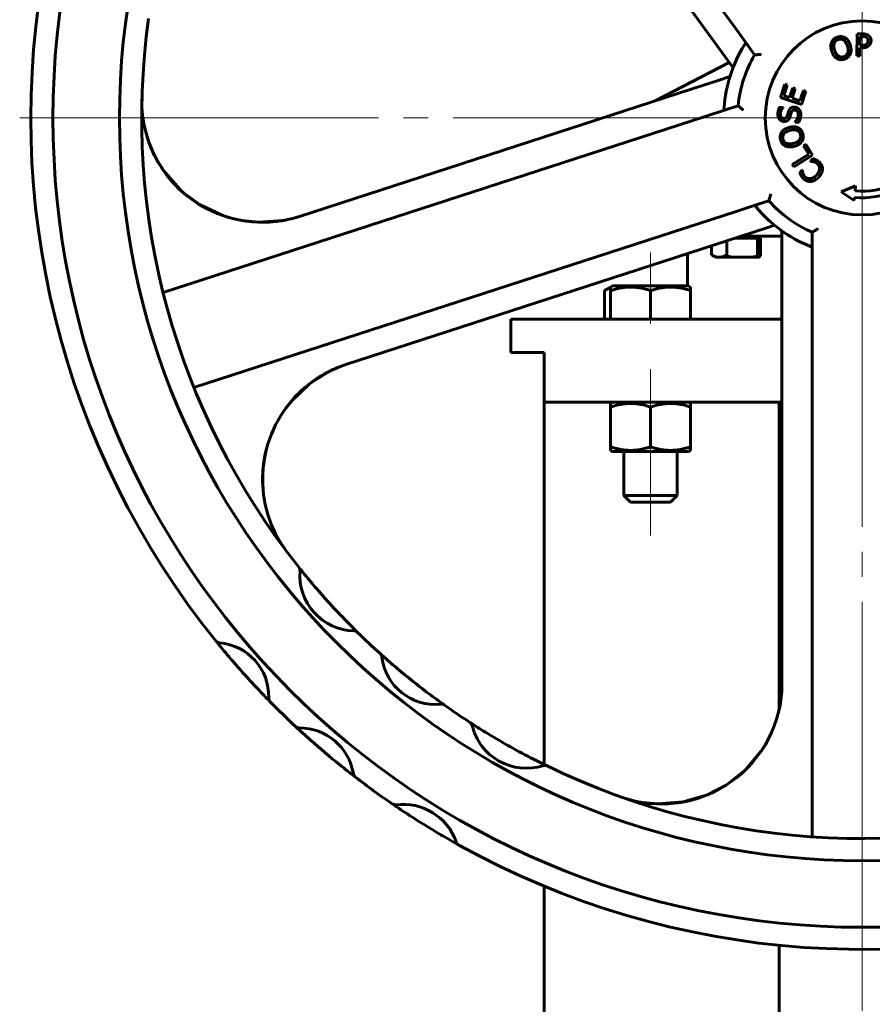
# Model space of a CAD drawing. Header units: millimetres. Extents: x -248 to 501, y 0 to 608.
# Tile 4 of 10: x 76 to 127, y 405 to 464. Entities that reach past the tile are written whole.
import ezdxf

# ---------------------------------------------------------------- set-up
doc = ezdxf.new("R2010")
doc.units = ezdxf.units.MM
for name, pattern in [('K5LT-1', [0]), ('K5LT_AXLED', [29.093439, 24.593439, -1.5, 1.5, -1.5]), ('K5LT_BASIC', [0])]:
    doc.linetypes.add(name, pattern=pattern)
doc.layers.add('Системный слой (1)', color=7, linetype='Continuous', true_color=0x6c6c6c)

# ---------------------------------------------------------------- blocks, each defined once
blk = doc.blocks.new('U0')
at = {"layer": 'Системный слой (1)', "color": 143, "linetype": 'K5LT_BASIC', "lineweight": 60, "true_color": 0x33acca}
for p, q in [((111.512, 438.529), (113.792, 438.529)), ((113.792, 438.529), (116.072, 438.529))]:
    blk.add_line(p, q, dxfattribs=at)
blk = doc.blocks.new('U1')
at = {"layer": 'Системный слой (1)', "color": 143, "linetype": 'K5LT_BASIC', "lineweight": 60, "true_color": 0x33acca}
for p, q in [((95.469, 443.758), (94.571, 443.399)), ((94.571, 443.399), (93.286, 442.608)), ((93.286, 442.608), (92.193, 441.562)), ((92.193, 441.562), (91.852, 441.134)), ((90.72, 438.786), (90.568, 438.101)), ((90.568, 438.101), (90.481, 437.402)), ((90.481, 437.402), (90.462, 436.697))]:
    blk.add_line(p, q, dxfattribs=at)
blk = doc.blocks.new('U3')
at = {"layer": 'Системный слой (1)', "color": 143, "linetype": 'K5LT_BASIC', "lineweight": 60, "true_color": 0x33acca}
for p, q in [((83.575, 457.26), (83.52, 457.429)), ((83.633, 457.092), (83.575, 457.26)), ((83.696, 456.926), (83.633, 457.092)), ((84.688, 455.163), (84.34, 455.67)), ((85.08, 454.691), (84.688, 455.163)), ((85.511, 454.255), (85.08, 454.691))]:
    blk.add_line(p, q, dxfattribs=at)
blk = doc.blocks.new('U6')
at = {"layer": 'Системный слой (1)', "color": 143, "linetype": 'K5LT_BASIC', "lineweight": 60, "true_color": 0x33acca}
for p, q in [((92.173, 441.544), (92.325, 441.718)), ((91.705, 440.921), (91.852, 441.135)), ((91.852, 441.135), (92.173, 441.544)), ((91.429, 440.48), (91.705, 440.921)), ((91.414, 440.454), (91.429, 440.48)), ((90.469, 437.236), (90.509, 437.704)), ((90.509, 437.704), (90.524, 437.826)), ((90.46, 436.884), (90.461, 437.001)), ((90.461, 437.001), (90.469, 437.236)), ((90.46, 436.825), (90.46, 436.884)), ((90.46, 436.796), (90.46, 436.825)), ((90.461, 436.761), (90.46, 436.796)), ((90.461, 436.756), (90.461, 436.761)), ((90.461, 436.741), (90.461, 436.756)), ((90.461, 436.735), (90.461, 436.741)), ((90.461, 436.722), (90.461, 436.735)), ((90.462, 436.698), (90.461, 436.722)), ((90.49, 436.266), (90.462, 436.698))]:
    blk.add_line(p, q, dxfattribs=at)
blk = doc.blocks.new('U8')
at = {"layer": 'Системный слой (1)', "color": 143, "linetype": 'K5LT_BASIC', "lineweight": 60, "true_color": 0x33acca}
for p, q in [((83.413, 457.823), (83.62, 457.134)), ((83.62, 457.134), (83.949, 456.353)), ((83.949, 456.353), (84.373, 455.621)), ((84.373, 455.621), (84.439, 455.511)), ((84.498, 455.424), (85.628, 454.152)), ((85.628, 454.152), (86.701, 453.36)), ((86.701, 453.36), (88.02, 452.733)), ((88.02, 452.733), (88.243, 452.657)), ((88.243, 452.657), (88.263, 452.651)), ((88.263, 452.651), (88.293, 452.643)), ((88.293, 452.643), (88.322, 452.635)), ((88.322, 452.635), (88.382, 452.618)), ((88.382, 452.618), (88.501, 452.584)), ((88.501, 452.584), (88.74, 452.52)), ((88.74, 452.52), (89.225, 452.419)), ((89.225, 452.419), (90.205, 452.321)), ((90.205, 452.321), (91.673, 452.419)), ((91.673, 452.419), (91.771, 452.436))]:
    blk.add_line(p, q, dxfattribs=at)
blk = doc.blocks.new('U10')
at = {"layer": 'Системный слой (1)', "color": 143, "linetype": 'K5LT_BASIC', "lineweight": 60, "true_color": 0x33acca}
for start, end in [(178.45131, 242.09126), (242.09126, 288)]:
    blk.add_arc((90.449, 459.564), 7.25, start, end, dxfattribs=at)
blk = doc.blocks.new('U11')
at = {"layer": 'Системный слой (1)', "color": 143, "linetype": 'K5LT_BASIC', "lineweight": 60, "true_color": 0x33acca}
for p, q in [((120.606, 420.762), (120.56, 420.689)), ((120.651, 420.835), (120.606, 420.762)), ((120.695, 420.909), (120.651, 420.835)), ((114.49, 417.335), (114.299, 417.336)), ((114.681, 417.339), (114.49, 417.335)), ((114.871, 417.348), (114.681, 417.339))]:
    blk.add_line(p, q, dxfattribs=at)
blk = doc.blocks.new('U12')
at = {"layer": 'Системный слой (1)', "color": 143, "linetype": 'K5LT_BASIC', "lineweight": 60, "true_color": 0x33acca}
for p, q in [((85.91, 453.91), (85.864, 453.948)), ((85.958, 453.873), (85.91, 453.91)), ((86.005, 453.836), (85.958, 453.873)), ((87.642, 452.881), (87.057, 453.158)), ((88.247, 452.656), (87.642, 452.881)), ((88.868, 452.488), (88.247, 452.656))]:
    blk.add_line(p, q, dxfattribs=at)
blk = doc.blocks.new('U13')
at = {"layer": 'Системный слой (1)', "color": 143, "linetype": 'K5LT_BASIC', "lineweight": 60, "true_color": 0x33acca}
for p, q in [((121.643, 423.72), (121.679, 424.094)), ((121.679, 424.094), (121.68, 424.117)), ((121.559, 423.188), (121.591, 423.365)), ((121.591, 423.365), (121.643, 423.72)), ((121.52, 423.007), (121.521, 423.008)), ((121.52, 423.004), (121.52, 423.007)), ((121.521, 423.012), (121.522, 423.015)), ((121.521, 423.01), (121.521, 423.012)), ((121.521, 423.009), (121.521, 423.01)), ((121.521, 423.008), (121.521, 423.009)), ((121.522, 423.015), (121.523, 423.018)), ((121.523, 423.018), (121.524, 423.023)), ((121.524, 423.023), (121.526, 423.034)), ((121.526, 423.034), (121.531, 423.056)), ((121.531, 423.056), (121.541, 423.1)), ((121.541, 423.1), (121.559, 423.188)), ((119.518, 419.408), (120.423, 420.482)), ((120.423, 420.482), (120.477, 420.56)), ((120.477, 420.56), (120.493, 420.585)), ((120.493, 420.585), (120.504, 420.603)), ((118.337, 418.469), (119.518, 419.408)), ((117.21, 417.883), (118.337, 418.469)), ((113.346, 417.421), (114.229, 417.341)), ((114.229, 417.341), (115.752, 417.455)), ((115.752, 417.455), (117.21, 417.883))]:
    blk.add_line(p, q, dxfattribs=at)
blk = doc.blocks.new('U16')
at = {"layer": 'Системный слой (1)', "color": 143, "linetype": 'K5LT_BASIC', "lineweight": 60, "true_color": 0x33acca}
for p, q in [((111.143, 448.271), (111.02, 448.205)), ((111.267, 448.326), (111.143, 448.271)), ((111.392, 448.37), (111.267, 448.326))]:
    blk.add_line(p, q, dxfattribs=at)
blk = doc.blocks.new('U19')
at = {"layer": 'Системный слой (1)', "color": 143, "linetype": 'K5LT_BASIC', "lineweight": 60, "true_color": 0x33acca}
for p, q in [((119.261, 451.489), (121.696, 451.489)), ((131.041, 451.489), (132.761, 451.489))]:
    blk.add_line(p, q, dxfattribs=at)
blk = doc.blocks.new('U22')
at = {"layer": 'Системный слой (1)', "color": 143, "linetype": 'K5LT_BASIC', "lineweight": 60, "true_color": 0x33acca}
for p, q in [((105.395, 446.489), (121.696, 446.489)), ((131.029, 446.489), (147.645, 446.489))]:
    blk.add_line(p, q, dxfattribs=at)
blk = doc.blocks.new('U24')
at = {"layer": 'Системный слой (1)', "color": 143, "linetype": 'K5LT_BASIC', "lineweight": 60, "true_color": 0x33acca}
for p, q in [((121.52, 423.004), (121.52, 441.489)), ((121.52, 266.489), (121.52, 408.839))]:
    blk.add_line(p, q, dxfattribs=at)
blk = doc.blocks.new('U27')
at = {"layer": 'Системный слой (1)', "color": 143, "linetype": 'K5LT_BASIC', "lineweight": 60, "true_color": 0x33acca}
for p, q in [((107.395, 441.489), (121.696, 441.489)), ((131.029, 441.489), (145.645, 441.489))]:
    blk.add_line(p, q, dxfattribs=at)
blk = doc.blocks.new('U29')
at = {"layer": 'Системный слой (1)', "color": 143, "linetype": 'K5LT_BASIC', "lineweight": 60, "true_color": 0x33acca}
for p, q in [((107.395, 419.704), (107.395, 441.489)), ((107.395, 266.489), (107.395, 412.391))]:
    blk.add_line(p, q, dxfattribs=at)
blk = doc.blocks.new('U31')
at = {"layer": 'Системный слой (1)', "color": 143, "linetype": 'K5LT_BASIC', "lineweight": 60, "true_color": 0x33acca}
for start, end in [(108, 137.98465), (137.98465, 217.02012)]:
    blk.add_arc((97.71, 436.863), 7.25, start, end, dxfattribs=at)
blk = doc.blocks.new('U38')
at = {"layer": 'Системный слой (1)', "color": 30, "linetype": 'K5LT_AXLED', "lineweight": 18, "true_color": 0xff8000}
for q in [(126.52, 509.255), (75.853, 458.589), (177.186, 458.589), (126.52, 248.689)]:
    blk.add_line((126.52, 458.589), q, dxfattribs=at)

msp = doc.modelspace()

# ---------------------------------------------------------------- linework, layer by layer
at = {"layer": 'Системный слой (1)', "color": 143, "linetype": 'K5LT_BASIC', "lineweight": 60, "true_color": 0x33acca}
for p, q in [((98.683, 491.7985), (118.8312, 464.0669)), ((102.82, 483.5361), (117.4753, 463.3649)), ((118.8312, 464.0669), (119.655, 462.933)), ((126.1969, 462.3141), (126.2141, 463.6474)), ((126.2141, 463.6474), (126.549, 463.643)), ((117.4753, 463.3649), (118.4337, 462.0457)), ((126.3893, 463.4917), (126.3825, 462.9601)), ((126.5363, 463.4898), (126.3893, 463.4917)), ((119.655, 462.933), (120.0522, 462.3863)), ((126.3805, 462.8088), (126.3741, 462.3118)), ((126.5307, 462.8069), (126.3805, 462.8088)), ((126.3825, 462.9601), (126.5035, 462.9585)), ((118.519, 461.9282), (114.0735, 459.6166)), ((118.4337, 462.0457), (118.7523, 461.6073)), ((126.3741, 462.3118), (126.1969, 462.3141)), ((117.8488, 460.8432), (116.298, 460.3394)), ((118.5663, 461.0764), (117.8488, 460.8432)), ((116.298, 460.3394), (92.6898, 452.6686)), ((121.6028, 459.82), (121.8654, 460.6117)), ((122.0152, 460.562), (121.8083, 459.9385)), ((121.8654, 460.6117), (122.0152, 460.562)), ((122.155, 459.8235), (122.3478, 460.405)), ((122.4976, 460.3553), (122.3047, 459.7738)), ((122.3478, 460.405), (122.4976, 460.3553)), ((122.7744, 459.618), (122.9812, 460.2416)), ((123.131, 460.1919), (122.8683, 459.4002)), ((122.9812, 460.2416), (123.131, 460.1919)), ((122.8683, 459.4002), (121.6028, 459.82)), ((121.8083, 459.9385), (122.155, 459.8235)), ((122.3047, 459.7738), (122.7744, 459.618)), ((118.4124, 459.1087), (117.0794, 458.6756)), ((119.0551, 459.3176), (118.4124, 459.1087)), ((121.5525, 459.2339), (121.764, 459.2241)), ((121.764, 459.2241), (121.7634, 459.2111)), ((117.0794, 458.6756), (84.479, 448.0831)), ((122.4797, 458.3351), (122.4804, 458.348)), ((122.7021, 458.3247), (122.4797, 458.3351)), ((122.9882, 456.9216), (123.1221, 457.005)), ((123.3029, 456.4162), (122.9882, 456.9216)), ((123.1221, 457.005), (123.5304, 456.3492)), ((122.3049, 455.7948), (123.3029, 456.4162)), ((123.5304, 456.3492), (122.3986, 455.6444)), ((123.4091, 455.9837), (123.5527, 456.1394)), ((123.4186, 455.9749), (123.4091, 455.9837)), ((122.3986, 455.6444), (122.3049, 455.7948)), ((122.7703, 455.2911), (122.9153, 455.4484)), ((122.9153, 455.4484), (122.9256, 455.4389)), ((125.2635, 454.149), (126.1257, 454.4967)), ((126.0302, 453.6231), (125.2635, 454.149)), ((126.1257, 454.4967), (126.0935, 454.2019)), ((120.2665, 453.4024), (120.9092, 453.6112)), ((126.051, 453.8133), (126.0302, 453.6231)), ((86.3331, 442.3768), (118.9335, 452.9693)), ((118.9335, 452.9693), (120.2665, 453.4024)), ((119.1822, 451.4628), (120.733, 451.9667)), ((120.733, 451.9667), (121.2484, 452.1342)), ((95.4694, 443.7581), (119.1822, 451.4628)), ((118.3834, 451.2033), (118.3834, 450.3514)), ((118.892, 451.3685), (119.3071, 451.3685)), ((119.3071, 451.3685), (120.2309, 451.3685)), ((120.2309, 451.3685), (120.2309, 450.3514)), ((120.2309, 451.3685), (120.3948, 451.3685)), ((120.3049, 451.3685), (120.3049, 451.4885)), ((120.3948, 450.2705), (120.3948, 451.3685)), ((121.6958, 451.6232), (121.6958, 451.5685)), ((121.6958, 451.5685), (121.6958, 451.0389)), ((123.5196, 451.7147), (123.5196, 451.0389)), ((117.4596, 450.9031), (117.4596, 450.3514)), ((121.6958, 451.0389), (121.6958, 449.4083)), ((123.5196, 451.0389), (123.5196, 449.6373)), ((116.0196, 448.4885), (116.0196, 450.4352)), ((117.4596, 450.3514), (117.7071, 450.2085)), ((117.7071, 450.2085), (117.9215, 450.2085)), ((117.9215, 450.2085), (119.3071, 450.2085)), ((119.3071, 450.2085), (120.3049, 450.2085)), ((121.6958, 449.4083), (121.6958, 424.5852)), ((123.5196, 449.6373), (123.5196, 415.3592)), ((111.0204, 448.2049), (111.3917, 448.4193)), ((111.0204, 446.4885), (111.0204, 448.2049)), ((111.3917, 448.4193), (111.5117, 448.4885)), ((111.3917, 448.2049), (111.3917, 448.4193)), ((111.3917, 446.4885), (111.3917, 448.2049)), ((116.0717, 448.4885), (111.5117, 448.4885)), ((113.7917, 446.4885), (113.7917, 448.2049)), ((116.1917, 448.4193), (116.0717, 448.4885)), ((116.1917, 448.4193), (116.1917, 448.2049)), ((116.1917, 446.4885), (116.1917, 448.2049)), ((105.3946, 444.4885), (105.3946, 446.4885)), ((105.3946, 444.4885), (107.3946, 444.4885)), ((107.3946, 441.4885), (107.3946, 444.4885)), ((111.5117, 441.4885), (111.3917, 441.4193)), ((111.3917, 441.2049), (111.3917, 441.4193)), ((111.3917, 441.2049), (111.3917, 438.8122)), ((113.7917, 441.2049), (113.7917, 438.8122)), ((116.0717, 441.4885), (116.1917, 441.4193)), ((116.1917, 441.4193), (116.1917, 441.2049)), ((116.1917, 441.2049), (116.1917, 438.8122)), ((111.3917, 438.5978), (111.3917, 438.8122)), ((116.1917, 438.8122), (116.1917, 438.5978)), ((111.3917, 438.5978), (111.5117, 438.5285)), ((112.1917, 438.5285), (112.1917, 435.8885)), ((115.3917, 438.5285), (115.3917, 435.8885)), ((116.1917, 438.5978), (116.0717, 438.5285)), ((115.3917, 435.8885), (112.1917, 435.8885)), ((112.1917, 435.8885), (112.5917, 435.4885)), ((115.3917, 435.8885), (114.9917, 435.4885)), ((114.9917, 435.4885), (112.5917, 435.4885)), ((92.6421, 431.5684), (92.6387, 431.5727)), ((96.1762, 427.6523), (96.1606, 427.6676)), ((97.5455, 426.3662), (97.5297, 426.3804)), ((101.3963, 423.2814), (101.377, 423.2951)), ((102.936, 422.2349), (102.9279, 422.2401)), ((107.5661, 419.6201), (107.5604, 419.6228))]:
    msp.add_line(p, q, dxfattribs=at)
at = {"layer": 'Системный слой (1)', "color": 30, "linetype": 'K5LT_AXLED', "lineweight": 18, "true_color": 0xff8000}
for p, q in [((126.5196, 451.5885), (126.5196, 461.5885)), ((126.5196, 449.4885), (126.5196, 455.4885)), ((113.7917, 450.4885), (113.7917, 446.2049)), ((113.7917, 443.4885), (113.7917, 439.2049)), ((113.7917, 440.8122), (113.7917, 433.4885))]:
    msp.add_line(p, q, dxfattribs=at)
at = {"layer": 'Системный слой (1)', "color": 143, "linetype": 'K5LT_BASIC', "lineweight": 60, "true_color": 0x33acca}
msp.add_circle((126.5196, 458.5885), 5.8333, dxfattribs=at)
for centre, radius, start, end in [((126.5196, 458.5885), 48.6666, 90, 180), ((126.5196, 458.5885), 48.6666, 180, 90), ((126.5196, 458.5885), 44.6666, 90, 180), ((126.5196, 458.5885), 44.6666, 180, 90), ((126.5196, 458.5885), 50, 168.973948, 218.96572), ((126.5196, 458.5885), 43.3333, 172.062892, 218.567757), ((126.5196, 458.5885), 8.3333, 148.193038, 175.806962), ((126.5196, 458.5885), 7.5, 149.578178, 174.421822), ((126.5196, 458.5885), 4.7982, 264.394866, 29.57049), ((126.5196, 458.5885), 4.4073, 264.451341, 28.742093), ((126.5196, 458.5885), 7.5, 221.578178, 246.421822), ((126.5196, 458.5885), 8.3333, 220.193038, 247.806962), ((121.3625, 451.6232), 0.3333, 0, 53.4838), ((92.3779, 431.365), 0.3333, 355.406123, 38.567757), ((126.5196, 458.5885), 43.3333, 218.567757, 220.039985), ((96.025, 431.072), 3.3256, 175.406123, 268.716479), ((126.5196, 458.5885), 43.3333, 220.039985, 224.082616), ((126.5196, 458.5885), 43.3333, 224.082616, 225.554844), ((95.9431, 427.414), 0.3333, 45.554844, 88.716479), ((95.9431, 427.414), 0.3333, 45.554844, 88.716479), ((126.5196, 458.5885), 43.3333, 225.554844, 228.009688), ((126.5196, 458.5885), 50, 218.96572, 220.203144), ((87.9027, 427.3554), 0.3333, 218.96572, 265.139838), ((87.9027, 427.3554), 0.3333, 218.96572, 265.139838), ((87.6009, 423.8063), 3.2286, 358.43548, 85.139838), ((126.5196, 458.5885), 50, 220.203144, 223.372174), ((97.3064, 426.133), 0.3333, 6.56209, 48.009688), ((126.5196, 458.5885), 43.3333, 228.009688, 229.58558), ((100.8316, 426.5385), 3.2151, 186.56209, 276.013823), ((126.5196, 458.5885), 43.3333, 229.58558, 232.990333), ((114.4458, 424.5852), 7.25, 250.451306, 0), ((126.5196, 458.5885), 50, 223.372174, 224.609597), ((126.5196, 458.5885), 43.3333, 232.990333, 234.566225), ((91.1615, 423.709), 0.3333, 178.43548, 224.609597), ((126.5196, 458.5885), 50, 224.609597, 227.031526), ((101.2034, 423.0096), 0.3333, 54.566225, 96.013823), ((101.2034, 423.0096), 0.3333, 54.566225, 96.013823), ((126.5196, 458.5885), 43.3333, 234.566225, 237.014304), ((102.7462, 421.9607), 0.3333, 13.616829, 57.014304), ((126.5196, 458.5885), 43.3333, 237.014304, 238.474086), ((92.667, 422.246), 0.3333, 227.031526, 270.016687), ((92.667, 422.246), 0.3333, 227.031526, 270.016687), ((126.5196, 458.5885), 50, 227.031526, 228.403372), ((92.6681, 418.6181), 3.2946, 9.459841, 90.016687), ((106.3178, 422.8259), 3.3416, 193.616829, 287.460368), ((126.5196, 458.5885), 43.3333, 238.474086, 242.603111), ((126.5196, 458.5885), 50, 228.403372, 231.073155), ((126.5196, 458.5885), 43.3333, 242.603111, 244.062892), ((126.5196, 458.5885), 50, 231.073155, 232.445001), ((107.4205, 419.3202), 0.3333, 64.062892, 107.460368), ((107.4205, 419.3202), 0.3333, 64.062892, 107.460368), ((126.5196, 458.5885), 43.3333, 244.062892, 290.567757), ((96.2467, 419.2144), 0.3333, 189.459841, 232.445001), ((126.5196, 458.5885), 50, 232.445001, 235.577781), ((98.4437, 417.6188), 0.3333, 235.577781, 277.252469), ((98.4437, 417.6188), 0.3333, 235.577781, 277.252469), ((126.5196, 458.5885), 50, 235.578048, 237.011495), ((98.9129, 413.9316), 3.3836, 19.29926, 97.252469), ((126.5196, 458.5885), 50, 237.011495, 239.540234), ((126.5196, 458.5885), 50, 239.540234, 240.973948), ((102.421, 415.1601), 0.3333, 199.29926, 240.973948), ((126.5196, 458.5885), 50, 240.973948, 290.96572)]:
    msp.add_arc(centre, radius, start, end, dxfattribs=at)
for points, degree in [([(126.549, 463.643), (126.6679, 463.6415), (126.8338, 463.6005), (126.8969, 463.5554)], 2), ([(124.6807, 462.6158), (124.632, 462.776), (124.6375, 463.0442), (124.6843, 463.1544)], 2), ([(124.6843, 463.1544), (124.733, 463.2617), (124.9141, 463.4127), (125.0423, 463.4516)], 2), ([(124.8448, 463.0868), (124.8139, 463.0063), (124.8198, 462.7935), (124.8575, 462.6694)], 2), ([(125.0879, 463.3052), (124.9959, 463.2772), (124.8768, 463.171), (124.8448, 463.0868)], 2), ([(125.0423, 463.4516), (125.1725, 463.4912), (125.409, 463.4636), (125.5062, 463.4039)], 2), ([(125.4103, 463.2585), (125.3396, 463.3093), (125.1768, 463.3322), (125.0879, 463.3052)], 2), ([(125.6319, 462.9046), (125.5935, 463.0307), (125.4794, 463.2095), (125.4103, 463.2585)], 2), ([(125.5062, 463.4039), (125.6043, 463.3411), (125.7603, 463.1175), (125.8086, 462.9583)], 2), ([(126.5035, 462.9585), (126.6115, 462.9571), (126.7449, 462.99), (126.7887, 463.0348)], 2), ([(126.7733, 463.4359), (126.7315, 463.4646), (126.6195, 463.4887), (126.5363, 463.4898)], 2), ([(126.8668, 463.2316), (126.8677, 463.3007), (126.8215, 463.4029), (126.7733, 463.4359)], 2), ([(126.7887, 463.0348), (126.8292, 463.0743), (126.866, 463.1678), (126.8668, 463.2316)], 2), ([(126.8969, 463.5554), (126.9708, 463.5036), (127.0531, 463.3459), (127.0517, 463.2346)], 2), ([(127.0517, 463.2346), (127.0505, 463.1482), (126.987, 462.9934), (126.9312, 462.9401)], 2), ([(124.9818, 462.1708), (124.8826, 462.2333), (124.7284, 462.4586), (124.6807, 462.6158)], 2), ([(124.8575, 462.6694), (124.9338, 462.4182), (125.2257, 462.2155), (125.4025, 462.2692)], 2), ([(125.4025, 462.2692), (125.5793, 462.3229), (125.7081, 462.6534), (125.6319, 462.9046)], 2), ([(125.8048, 462.4207), (125.7532, 462.308), (125.5711, 462.1601), (125.446, 462.1221)], 2), ([(125.8086, 462.9583), (125.8557, 462.8032), (125.8535, 462.5281), (125.8048, 462.4207)], 2), ([(126.9312, 462.9401), (126.8611, 462.8729), (126.6733, 462.8051), (126.5307, 462.8069)], 2), ([(125.446, 462.1221), (125.3168, 462.0828), (125.0833, 462.1079), (124.9818, 462.1708)], 2), ([(121.4477, 458.8419), (121.4529, 458.9541), (121.5064, 459.1506), (121.5525, 459.2339)], 2), ([(121.7634, 459.2111), (121.7022, 459.1502), (121.6066, 458.9556), (121.6015, 458.8466)], 2), ([(122.0134, 458.7257), (122.0311, 458.7811), (122.0776, 458.9423), (122.0963, 458.9955)], 2), ([(122.0963, 458.9955), (122.1448, 459.1306), (122.3201, 459.2501), (122.4443, 459.2443)], 2), ([(122.2521, 458.9039), (122.2319, 458.8431), (122.2034, 458.7417), (122.1804, 458.666)], 2), ([(122.4637, 459.0584), (122.3839, 459.0621), (122.2809, 458.988), (122.2521, 458.9039)], 2), ([(122.4443, 459.2443), (122.5231, 459.2406), (122.6712, 459.1699), (122.7214, 459.1102)], 2), ([(122.6722, 458.7512), (122.6791, 458.898), (122.5641, 459.0537), (122.4637, 459.0584)], 2), ([(122.7214, 459.1102), (122.7767, 459.0438), (122.8318, 458.879), (122.8261, 458.757)], 2), ([(121.8078, 458.3762), (121.6459, 458.3837), (121.4386, 458.6465), (121.4477, 458.8419)], 2), ([(121.6015, 458.8466), (121.5958, 458.7235), (121.7041, 458.566), (121.798, 458.5616)], 2), ([(121.798, 458.5616), (121.8822, 458.5577), (121.9868, 458.6426), (122.0134, 458.7257)], 2), ([(122.0525, 458.4513), (122.0063, 458.4123), (121.8855, 458.3725), (121.8078, 458.3762)], 2), ([(122.1804, 458.666), (122.1588, 458.5978), (122.0987, 458.4913), (122.0525, 458.4513)], 2), ([(122.4804, 458.348), (122.5665, 458.4316), (122.6674, 458.6487), (122.6722, 458.7512)], 2), ([(122.8261, 458.757), (122.8193, 458.6124), (122.7494, 458.4123), (122.7021, 458.3247)], 2), ([(121.6111, 457.2697), (121.5758, 457.4012), (121.611, 457.6367), (121.6739, 457.7319)], 2), ([(121.6739, 457.7319), (121.7398, 457.8279), (121.9684, 457.9765), (122.1291, 458.0197)], 2), ([(122.177, 457.8413), (122.0497, 457.8071), (121.8673, 457.6988), (121.8161, 457.6313)], 2), ([(122.1291, 458.0197), (122.2856, 458.0617), (122.5605, 458.0505), (122.6662, 457.9984)], 2), ([(122.8046, 457.5914), (122.7567, 457.7698), (122.4306, 457.9094), (122.177, 457.8413)], 2), ([(122.6662, 457.9984), (122.7773, 457.9432), (122.9192, 457.7564), (122.9531, 457.6301)], 2), ([(121.8967, 456.9023), (121.7909, 456.9544), (121.6459, 457.1403), (121.6111, 457.2697)], 2), ([(121.8161, 457.6313), (121.763, 457.5623), (121.7349, 457.4003), (121.759, 457.3106)], 2), ([(121.759, 457.3106), (121.784, 457.2177), (121.8862, 457.0953), (121.9694, 457.0605)], 2), ([(122.3869, 457.0597), (122.6405, 457.1278), (122.8526, 457.4129), (122.8046, 457.5914)], 2), ([(122.8893, 457.1677), (122.8237, 457.0707), (122.5935, 456.9238), (122.4349, 456.8812)], 2), ([(122.9531, 457.6301), (122.9881, 457.4997), (122.9555, 457.2672), (122.8893, 457.1677)], 2), ([(122.4349, 456.8812), (122.2731, 456.8378), (122.0053, 456.852), (121.8967, 456.9023)], 2), ([(121.9694, 457.0605), (122.0489, 457.0271), (122.2617, 457.026), (122.3869, 457.0597)], 2), ([(123.5952, 455.9576), (123.5404, 455.9699), (123.4476, 455.9761), (123.4186, 455.9749)], 2), ([(123.5527, 456.1394), (123.5992, 456.1244), (123.682, 456.0995), (123.7342, 456.0748)], 2), ([(123.8297, 455.8309), (123.7733, 455.8829), (123.6516, 455.9438), (123.5952, 455.9576)], 2), ([(123.7342, 456.0748), (123.7903, 456.0496), (123.8765, 455.9964), (123.9353, 455.9422)], 2), ([(123.9353, 455.9422), (124.0306, 455.8543), (124.1325, 455.6413), (124.1319, 455.5227)], 2), ([(122.9256, 455.4389), (122.9285, 455.4069), (122.9414, 455.3126), (122.9606, 455.2552)], 2), ([(123.7705, 455.1564), (123.8635, 455.2573), (123.9492, 455.4473), (123.9532, 455.5362)], 2), ([(123.9532, 455.5362), (123.9566, 455.6227), (123.8916, 455.7738), (123.8297, 455.8309)], 2), ([(124.1319, 455.5227), (124.1321, 455.405), (124.0206, 455.155), (123.9063, 455.0311)], 2), ([(122.8478, 455.1138), (122.8255, 455.1534), (122.7867, 455.2436), (122.7703, 455.2911)], 2), ([(122.9967, 454.9294), (122.9474, 454.9748), (122.874, 455.069), (122.8478, 455.1138)], 2), ([(122.9606, 455.2552), (122.9789, 455.2002), (123.0428, 455.0926), (123.1, 455.0399)], 2), ([(123.4397, 454.7707), (123.3201, 454.759), (123.0959, 454.8379), (122.9967, 454.9294)], 2), ([(123.1, 455.0399), (123.1628, 454.982), (123.3224, 454.9303), (123.4099, 454.9408)], 2), ([(123.4099, 454.9408), (123.4973, 454.9527), (123.6833, 455.0619), (123.7705, 455.1564)], 2), ([(123.9063, 455.0311), (123.7928, 454.908), (123.5615, 454.7832), (123.4397, 454.7707)], 2), ([(120.2309, 450.3514), (120.285, 450.3202), (120.3396, 450.2928), (120.3948, 450.2705)], 3), ([(120.3948, 450.2705), (120.3647, 450.2499), (120.3347, 450.2292), (120.3049, 450.2085)], 3)]:
    msp.add_open_spline(points, degree=degree, dxfattribs=at)
for points, knots in [([(119.6145, 462.9887), (119.6049, 463.0019), (119.5957, 463.0138), (119.5723, 463.04), (119.5583, 463.0521), (119.5322, 463.0626), (119.5206, 463.0628), (119.4971, 463.0537), (119.4857, 463.0444), (119.462, 463.0179), (119.4498, 463.0003), (119.4377, 462.9807)], [0.26084178, 0.26084178, 0.26084178, 0.26084178, 0.27907306, 0.27907306, 0.30792839, 0.30792839, 0.33192933, 0.33192933, 0.35652941, 0.35652941, 0.38334636, 0.38334636, 0.38334636, 0.38334636]), ([(120.0522, 462.3863), (120.0522, 462.3863), (120.0594, 462.3866), (120.088, 462.388), (120.11, 462.389), (120.1693, 462.3917), (120.2081, 462.3934), (120.281, 462.3964), (120.3134, 462.3977), (120.3807, 462.4003), (120.4156, 462.4015), (120.451, 462.4027), (120.4516, 462.4027), (120.4522, 462.4027)], [0, 0, 0, 0, 0.0329948, 0.0329948, 0.06869231, 0.06869231, 0.11081706, 0.11081706, 0.1413526, 0.1413526, 0.1725803, 0.1725803, 0.173117, 0.173117, 0.173117, 0.173117]), ([(118.2086, 459.1978), (118.2064, 459.1678), (118.2063, 459.1421), (118.2133, 459.1054), (118.219, 459.0926), (118.2373, 459.0757), (118.249, 459.0717), (118.2799, 459.0702), (118.2991, 459.0737), (118.3287, 459.0817), (118.3376, 459.0844), (118.3469, 459.0874)], [0.00042724, 0.00042724, 0.00042724, 0.00042724, 0.03249564, 0.03249564, 0.05842647, 0.05842647, 0.08287906, 0.08287906, 0.11035826, 0.11035826, 0.12140579, 0.12140579, 0.12140579, 0.12140579]), ([(119.3691, 459.0691), (119.3686, 459.0695), (119.3681, 459.0698), (119.3401, 459.0916), (119.3126, 459.1132), (119.2597, 459.1547), (119.2342, 459.1748), (119.177, 459.2201), (119.1467, 459.2443), (119.1003, 459.2814), (119.0831, 459.2951), (119.0608, 459.313), (119.0551, 459.3176), (119.0551, 459.3176)], [-0.00053974, -0.00053974, -0.00053974, -0.00053974, 0, 0, 0.0314048, 0.0314048, 0.06211351, 0.06211351, 0.10447717, 0.10447717, 0.14037713, 0.14037713, 0.17355906, 0.17355906, 0.17355906, 0.17355906]), ([(120.9092, 453.6112), (120.9092, 453.6112), (120.9111, 453.6182), (120.9187, 453.6458), (120.9245, 453.6671), (120.9402, 453.7243), (120.9506, 453.7617), (120.9702, 453.832), (120.979, 453.8632), (120.9974, 453.928), (121.007, 453.9615), (121.0168, 453.9956), (121.017, 453.9962), (121.0172, 453.9968)], [0, 0, 0, 0, 0.0329948, 0.0329948, 0.06869231, 0.06869231, 0.11081706, 0.11081706, 0.1413526, 0.1413526, 0.1725803, 0.1725803, 0.173117, 0.173117, 0.173117, 0.173117]), ([(120.201, 453.3811), (120.1835, 453.3754), (120.1677, 453.3696), (120.1354, 453.3547), (120.1207, 453.3451), (120.1042, 453.3233), (120.1012, 453.3123), (120.1038, 453.2868), (120.1097, 453.2727), (120.128, 453.2427), (120.1402, 453.2268), (120.154, 453.2105)], [0.26077176, 0.26077176, 0.26077176, 0.26077176, 0.28129914, 0.28129914, 0.30962306, 0.30962306, 0.33349553, 0.33349553, 0.35841456, 0.35841456, 0.38337665, 0.38337665, 0.38337665, 0.38337665]), ([(92.6898, 452.6686), (92.5528, 452.6241), (92.4145, 452.5837), (92.1356, 452.5115), (91.995, 452.4796), (91.7122, 452.4241), (91.5699, 452.4006), (91.4048, 452.3783), (91.3826, 452.3754), (91.3411, 452.3702), (91.3218, 452.3679), (91.2955, 452.3648), (91.2885, 452.3639), (91.2789, 452.3629), (91.2764, 452.3626), (91.2729, 452.3622), (91.272, 452.3621), (91.2701, 452.3618), (91.2692, 452.3617), (91.2675, 452.3616), (91.2667, 452.3615), (91.2645, 452.3612), (91.2631, 452.3611), (91.2616, 452.3609), (91.2615, 452.3609), (91.2614, 452.3609)], [0, 0, 0, 0, 5.6, 5.6, 11.2, 11.2, 16.8, 16.8, 17.6709143, 17.6709143, 18.4254683, 18.4254683, 18.6997658, 18.6997658, 18.7994791, 18.7994791, 18.8357272, 18.8357272, 18.8719753, 18.8719753, 18.9017793, 18.9017793, 18.9581652, 18.9581652, 18.9610504, 18.9610504, 18.9610504, 18.9610504]), ([(123.8529, 451.9365), (123.8524, 451.9361), (123.852, 451.9358), (123.8226, 451.9159), (123.7936, 451.8964), (123.7377, 451.8589), (123.7107, 451.8409), (123.6499, 451.8005), (123.6176, 451.7791), (123.568, 451.7464), (123.5496, 451.7343), (123.5257, 451.7186), (123.5196, 451.7147), (123.5196, 451.7147)], [-0.00053974, -0.00053974, -0.00053974, -0.00053974, 0, 0, 0.0314048, 0.0314048, 0.06211351, 0.06211351, 0.10447717, 0.10447717, 0.14037713, 0.14037713, 0.17355906, 0.17355906, 0.17355906, 0.17355906]), ([(123.3719, 450.8726), (123.3997, 450.8612), (123.4241, 450.8532), (123.4612, 450.8485), (123.4752, 450.8499), (123.4969, 450.8621), (123.5044, 450.872), (123.5153, 450.9008), (123.5179, 450.92), (123.5194, 450.9507), (123.5196, 450.9601), (123.5196, 450.97)], [0.00042724, 0.00042724, 0.00042724, 0.00042724, 0.032486, 0.032486, 0.05842129, 0.05842129, 0.08283052, 0.08283052, 0.1102006, 0.1102006, 0.12139894, 0.12139894, 0.12139894, 0.12139894]), ([(117.4596, 450.3514), (117.4925, 450.3324), (117.5624, 450.2953), (117.6573, 450.2558), (117.7445, 450.2296), (117.8184, 450.2149), (117.8777, 450.2093), (117.9117, 450.2085), (117.9215, 450.2085)], [0, 0, 0, 0, 1.9736316, 4.1599594, 5.5817399, 7.0451118, 8.4346438, 9, 9, 9, 9]), ([(117.9215, 450.2085), (117.9498, 450.2085), (118.0045, 450.2119), (118.0878, 450.2268), (118.1622, 450.2483), (118.262, 450.2864), (118.3325, 450.3221), (118.3834, 450.3514)], [0, 0, 0, 0, 1.4474022, 2.7997206, 4.2800738, 5.2910861, 8, 8, 8, 8]), ([(113.7917, 448.2049), (113.7098, 448.2322), (113.5888, 448.2694), (113.414, 448.3156), (113.2935, 448.3431), (113.1515, 448.3707), (113.0382, 448.3885), (112.9032, 448.4045), (112.7792, 448.4148), (112.6331, 448.4201), (112.4931, 448.4187), (112.3594, 448.4115), (112.2298, 448.3992), (112.0819, 448.3794), (111.8777, 448.3425), (111.6404, 448.2837), (111.467, 448.23), (111.3917, 448.2049)], [0, 0, 0, 0, 1.8897933, 2.7722861, 3.9739602, 4.6131991, 5.9622526, 6.5083066, 7.6207071, 8.715255, 9.7460926, 10.721757, 11.6813496, 12.6290212, 14.021816, 16.2599091, 18, 18, 18, 18]), ([(116.1917, 448.2049), (116.1098, 448.2322), (115.9888, 448.2694), (115.814, 448.3156), (115.6935, 448.3431), (115.5515, 448.3707), (115.4382, 448.3885), (115.3032, 448.4045), (115.1792, 448.4148), (115.0331, 448.4201), (114.8931, 448.4187), (114.7594, 448.4115), (114.6298, 448.3992), (114.4819, 448.3794), (114.2777, 448.3425), (114.0404, 448.2837), (113.867, 448.23), (113.7917, 448.2049)], [0, 0, 0, 0, 1.8897933, 2.7722861, 3.9739602, 4.6131991, 5.9622526, 6.5083066, 7.6207071, 8.715255, 9.7460926, 10.721757, 11.6813496, 12.6290212, 14.021816, 16.2599091, 18, 18, 18, 18]), ([(93.6952, 442.898), (93.7145, 442.9108), (93.7338, 442.9235), (93.8112, 442.9739), (93.8699, 443.011), (94.0383, 443.114), (94.1493, 443.178), (94.3744, 443.3001), (94.4886, 443.3581), (94.7196, 443.468), (94.8365, 443.5199), (95.0844, 443.6221), (95.2156, 443.6718), (95.3483, 443.7175)], [0.5339183, 0.5339183, 0.5339183, 0.5339183, 1.0678366, 1.0678366, 2.6695915, 2.6695915, 5.6282652, 5.6282652, 8.5869389, 8.5869389, 11.5456126, 11.5456126, 14.7933684, 14.7933684, 14.7933684, 14.7933684]), ([(113.7917, 441.2049), (113.7098, 441.2322), (113.5888, 441.2694), (113.414, 441.3156), (113.2935, 441.3431), (113.1515, 441.3707), (113.0382, 441.3885), (112.9032, 441.4045), (112.7792, 441.4148), (112.6331, 441.4201), (112.4931, 441.4187), (112.3594, 441.4115), (112.2298, 441.3992), (112.0819, 441.3794), (111.8777, 441.3425), (111.6404, 441.2837), (111.467, 441.23), (111.3917, 441.2049)], [0, 0, 0, 0, 1.8897933, 2.7722861, 3.9739602, 4.6131991, 5.9622526, 6.5083066, 7.6207071, 8.715255, 9.7460926, 10.721757, 11.6813496, 12.6290212, 14.021816, 16.2599091, 18, 18, 18, 18]), ([(116.1917, 441.2049), (116.1098, 441.2322), (115.9888, 441.2694), (115.814, 441.3156), (115.6935, 441.3431), (115.5515, 441.3707), (115.4382, 441.3885), (115.3032, 441.4045), (115.1792, 441.4148), (115.0331, 441.4201), (114.8931, 441.4187), (114.7594, 441.4115), (114.6298, 441.3992), (114.4819, 441.3794), (114.2777, 441.3425), (114.0404, 441.2837), (113.867, 441.23), (113.7917, 441.2049)], [0, 0, 0, 0, 1.8897933, 2.7722861, 3.9739602, 4.6131991, 5.9622526, 6.5083066, 7.6207071, 8.715255, 9.7460926, 10.721757, 11.6813496, 12.6290212, 14.021816, 16.2599091, 18, 18, 18, 18]), ([(111.3917, 438.8122), (111.4736, 438.7849), (111.5945, 438.7476), (111.7693, 438.7015), (111.8899, 438.674), (112.0319, 438.6463), (112.1452, 438.6286), (112.2802, 438.6126), (112.4042, 438.6023), (112.5503, 438.597), (112.6903, 438.5984), (112.824, 438.6055), (112.9536, 438.6178), (113.1015, 438.6377), (113.3057, 438.6746), (113.543, 438.7333), (113.7164, 438.7871), (113.7917, 438.8122)], [0, 0, 0, 0, 1.8897933, 2.7722861, 3.9739602, 4.6131991, 5.9622526, 6.5083066, 7.6207071, 8.715255, 9.7460926, 10.721757, 11.6813496, 12.6290212, 14.021816, 16.2599091, 18, 18, 18, 18]), ([(113.7917, 438.8122), (113.8736, 438.7849), (113.9945, 438.7476), (114.1693, 438.7015), (114.2899, 438.674), (114.4319, 438.6463), (114.5452, 438.6286), (114.6802, 438.6126), (114.8042, 438.6023), (114.9503, 438.597), (115.0903, 438.5984), (115.224, 438.6055), (115.3536, 438.6178), (115.5015, 438.6377), (115.7057, 438.6746), (115.943, 438.7333), (116.1164, 438.7871), (116.1917, 438.8122)], [0, 0, 0, 0, 1.8897933, 2.7722861, 3.9739602, 4.6131991, 5.9622526, 6.5083066, 7.6207071, 8.715255, 9.7460926, 10.721757, 11.6813496, 12.6290212, 14.021816, 16.2599091, 18, 18, 18, 18]), ([(121.6958, 424.5852), (121.6958, 424.44), (121.6914, 424.2948), (121.6736, 424.005), (121.6604, 423.8603), (121.6251, 423.572), (121.6032, 423.4283), (121.5747, 423.2727), (121.5723, 423.2601), (121.5654, 423.2236), (121.5608, 423.1998), (121.5545, 423.168), (121.5529, 423.1599), (121.5507, 423.1492), (121.5501, 423.1465), (121.5494, 423.1429), (121.5492, 423.142), (121.5488, 423.1402), (121.5487, 423.1393), (121.5483, 423.1376), (121.5482, 423.1368), (121.5477, 423.1347), (121.5474, 423.1333), (121.5468, 423.1301), (121.5464, 423.1284), (121.5461, 423.1266)], [0, 0, 0, 0, 5.6, 5.6, 11.2, 11.2, 16.8, 16.8, 17.2975512, 17.2975512, 18.2318684, 18.2318684, 18.5470857, 18.5470857, 18.6534327, 18.6534327, 18.6893118, 18.6893118, 18.7251909, 18.7251909, 18.7546914, 18.7546914, 18.8105033, 18.8105033, 18.8786997, 18.8786997, 18.8786997, 18.8786997])]:
    msp.add_open_spline(points, degree=3, knots=knots, dxfattribs=at)
at = {"layer": 'Системный слой (1)', "color": 7, "linetype": 'K5LT-1'}
for points, knots in [([(118.3834, 450.3514), (118.4029, 450.3458), (118.4539, 450.3314), (118.5523, 450.3055), (118.6895, 450.2737), (118.8331, 450.2471), (118.9669, 450.2285), (119.0612, 450.219), (119.1367, 450.2136), (119.1936, 450.2107), (119.2504, 450.2089), (119.2882, 450.2085), (119.3071, 450.2085)], [0, 0, 0, 0, 1.432862, 3.7254411, 7.1643098, 11.3382807, 14.0037105, 16.6691403, 18.0018553, 19.3345702, 20.6672851, 22, 22, 22, 22]), ([(119.3071, 450.2085), (119.3329, 450.2085), (119.3845, 450.2093), (119.4621, 450.2125), (119.5395, 450.2179), (119.6361, 450.2272), (119.7517, 450.2426), (119.906, 450.2698), (120.066, 450.3059), (120.1804, 450.3369), (120.2309, 450.3514)], [0, 0, 0, 0, 1.8184641, 3.6369281, 5.4553922, 7.2738563, 10.4656914, 13.6575265, 18.3042162, 22, 22, 22, 22])]:
    msp.add_open_spline(points, degree=3, knots=knots, dxfattribs=at)

# ---------------------------------------------------------------- block references
at = {"layer": 'Системный слой (1)'}
for name in ['U38', 'U10', 'U8', 'U3', 'U12', 'U19', 'U16', 'U22', 'U31', 'U1', 'U6', 'U27', 'U29', 'U24', 'U0', 'U13', 'U11']:
    msp.add_blockref(name, (0, 0), dxfattribs=at)

doc.saveas('drawing.dxf')
